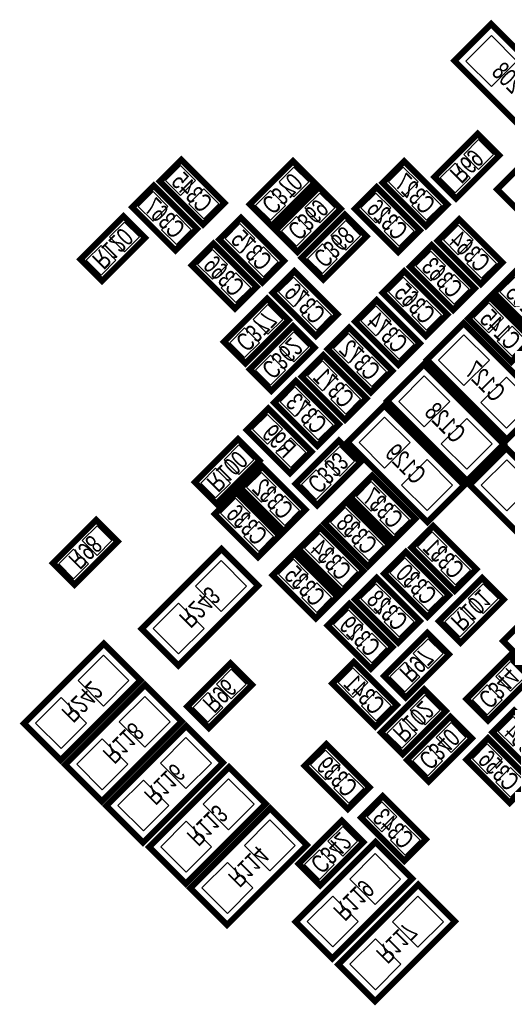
# Model space of a CAD drawing. Extents: x 0 to 125, y -7 to 87.
# Tile 3 of 13: x 21 to 29, y 34 to 50. Entities that reach past the tile are written whole.
import ezdxf
from ezdxf.enums import TextEntityAlignment as Align

# ---------------------------------------------------------------- set-up
doc = ezdxf.new("R2010")
doc.units = 0
for name, color, linetype in [('PG_SILKSCREEN_BOTTOM', 150, 'CONTINUOUS'), ('PIN_BOTTOM', 202, 'CONTINUOUS'), ('RD_SILKSCREEN_BOTTOM', 150, 'CONTINUOUS')]:
    doc.layers.add(name, color=color, linetype=linetype)

msp = doc.modelspace()

# ---------------------------------------------------------------- linework, layer by layer
at = {"layer": 'PG_SILKSCREEN_BOTTOM', "const_width": 0.1016}
for points in [[(29.798874, 49.043793), (28.469793, 50.372874), (27.859126, 49.762207), (29.188207, 48.433126), (29.798874, 49.043793)], [(29.899407, 48.950474), (28.570326, 47.621393), (29.180993, 47.010726), (30.510074, 48.339807), (29.899407, 48.950474)], [(27.52819, 47.826397), (28.246603, 48.54481), (28.60581, 48.185603), (27.887397, 47.46719), (27.52819, 47.826397)], [(23.315397, 48.11301), (24.03381, 47.394597), (23.674603, 47.03539), (22.95619, 47.753803), (23.315397, 48.11301)], [(24.45479, 47.369197), (25.173203, 48.08761), (25.53241, 47.728403), (24.813997, 47.00999), (24.45479, 47.369197)], [(27.023797, 48.08761), (27.74221, 47.369197), (27.383003, 47.00999), (26.66459, 47.728403), (27.023797, 48.08761)], [(23.217403, 46.60359), (22.49899, 47.322003), (22.858197, 47.68121), (23.57661, 46.962797), (23.217403, 46.60359)], [(24.88659, 46.937397), (25.605003, 47.65581), (25.96421, 47.296603), (25.245797, 46.57819), (24.88659, 46.937397)], [(26.566597, 47.65581), (27.28501, 46.937397), (26.925803, 46.57819), (26.20739, 47.296603), (26.566597, 47.65581)], [(22.71301, 46.814003), (21.994597, 46.09559), (21.63539, 46.454797), (22.353803, 47.17321), (22.71301, 46.814003)], [(24.665203, 46.07019), (23.94679, 46.788603), (24.305997, 47.14781), (25.02441, 46.429397), (24.665203, 46.07019)], [(25.31839, 46.480197), (26.036803, 47.19861), (26.39601, 46.839403), (25.677597, 46.12099), (25.31839, 46.480197)], [(27.938197, 47.12241), (28.65661, 46.403997), (28.297403, 46.04479), (27.57899, 46.763203), (27.938197, 47.12241)], [(23.848797, 46.71601), (24.56721, 45.997597), (24.208003, 45.63839), (23.48959, 46.356803), (23.848797, 46.71601)], [(27.480997, 46.69061), (28.19941, 45.972197), (27.840203, 45.61299), (27.12179, 46.331403), (27.480997, 46.69061)], [(25.194997, 46.25881), (25.91341, 45.540397), (25.554203, 45.18119), (24.83579, 45.899603), (25.194997, 46.25881)], [(27.023797, 46.25881), (27.74221, 45.540397), (27.383003, 45.18119), (26.66459, 45.899603), (27.023797, 46.25881)], [(29.237203, 45.18119), (28.51879, 45.899603), (28.877997, 46.25881), (29.59641, 45.540397), (29.237203, 45.18119)], [(28.805403, 44.74939), (28.08699, 45.467803), (28.446197, 45.82701), (29.16461, 45.108597), (28.805403, 44.74939)], [(25.10061, 45.442403), (24.382197, 44.72399), (24.02299, 45.083197), (24.741403, 45.80161), (25.10061, 45.442403)], [(26.566597, 45.77621), (27.28501, 45.057797), (26.925803, 44.69859), (26.20739, 45.417003), (26.566597, 45.77621)], [(25.53241, 44.985203), (24.813997, 44.26679), (24.45479, 44.625997), (25.173203, 45.34441), (25.53241, 44.985203)], [(29.341674, 44.065393), (28.012593, 45.394474), (27.401926, 44.783807), (28.731007, 43.454726), (29.341674, 44.065393)], [(26.109397, 45.31901), (26.82781, 44.600597), (26.468603, 44.24139), (25.75019, 44.959803), (26.109397, 45.31901)], [(25.677597, 44.86181), (26.39601, 44.143397), (26.036803, 43.78419), (25.31839, 44.502603), (25.677597, 44.86181)], [(28.681274, 43.379593), (27.352193, 44.708674), (26.741526, 44.098007), (28.070607, 42.768926), (28.681274, 43.379593)], [(25.220397, 44.43001), (25.93881, 43.711597), (25.579603, 43.35239), (24.86119, 44.070803), (25.220397, 44.43001)], [(28.020874, 42.693793), (26.691793, 44.022874), (26.081126, 43.412207), (27.410207, 42.083126), (28.020874, 42.693793)], [(24.763197, 43.97281), (25.48161, 43.254397), (25.122403, 42.89519), (24.40399, 43.613603), (24.763197, 43.97281)], [(24.61801, 43.105603), (23.899597, 42.38719), (23.54039, 42.746397), (24.258803, 43.46481), (24.61801, 43.105603)], [(25.21679, 42.720997), (25.935203, 43.43941), (26.29441, 43.080203), (25.575997, 42.36179), (25.21679, 42.720997)], [(28.113126, 42.701007), (29.442207, 41.371926), (30.052874, 41.982593), (28.723793, 43.311674), (28.113126, 42.701007)], [(24.661597, 43.00761), (25.38001, 42.289197), (25.020803, 41.92999), (24.30239, 42.648403), (24.661597, 43.00761)], [(26.849603, 41.77759), (26.13119, 42.496003), (26.490397, 42.85521), (27.20881, 42.136797), (26.849603, 41.77759)], [(24.229797, 42.57581), (24.94821, 41.857397), (24.589003, 41.49819), (23.87059, 42.216603), (24.229797, 42.57581)], [(26.417803, 41.34579), (25.69939, 42.064203), (26.058597, 42.42341), (26.77701, 41.704997), (26.417803, 41.34579)], [(21.17819, 41.400197), (21.896603, 42.11861), (22.25581, 41.759403), (21.537397, 41.04099), (21.17819, 41.400197)], [(25.986003, 40.91399), (25.26759, 41.632403), (25.626797, 41.99161), (26.34521, 41.273197), (25.986003, 40.91399)], [(27.506397, 42.01701), (28.22481, 41.298597), (27.865603, 40.93939), (27.14719, 41.657803), (27.506397, 42.01701)], [(23.981207, 41.635274), (22.652126, 40.306193), (23.262793, 39.695526), (24.591874, 41.024607), (23.981207, 41.635274)], [(25.554203, 40.48219), (24.83579, 41.200603), (25.194997, 41.55981), (25.91341, 40.841397), (25.554203, 40.48219)], [(27.049197, 41.58521), (27.76761, 40.866797), (27.408403, 40.50759), (26.68999, 41.226003), (27.049197, 41.58521)], [(30.001007, 41.432074), (28.671926, 40.102993), (29.282593, 39.492326), (30.611674, 40.821407), (30.001007, 41.432074)], [(26.566597, 41.15341), (27.28501, 40.434997), (26.925803, 40.07579), (26.20739, 40.794203), (26.566597, 41.15341)], [(27.60439, 40.434997), (28.322803, 41.15341), (28.68201, 40.794203), (27.963597, 40.07579), (27.60439, 40.434997)], [(26.109397, 40.72161), (26.82781, 40.003197), (26.468603, 39.64399), (25.75019, 40.362403), (26.109397, 40.72161)], [(27.76761, 39.879803), (27.049197, 39.16139), (26.68999, 39.520597), (27.408403, 40.23901), (27.76761, 39.879803)], [(21.306993, 38.120726), (22.636074, 39.449807), (22.025407, 40.060474), (20.696326, 38.731393), (21.306993, 38.120726)], [(26.544803, 38.67879), (25.82639, 39.397203), (26.185597, 39.75641), (26.90401, 39.037997), (26.544803, 38.67879)], [(28.06159, 39.139597), (28.780003, 39.85801), (29.13921, 39.498803), (28.420797, 38.78039), (28.06159, 39.139597)], [(23.41339, 39.012597), (24.131803, 39.73101), (24.49101, 39.371803), (23.772597, 38.65339), (23.41339, 39.012597)], [(22.711207, 39.374674), (21.382126, 38.045593), (21.992793, 37.434926), (23.321874, 38.764007), (22.711207, 39.374674)], [(26.63919, 38.580797), (27.357603, 39.29921), (27.71681, 38.940003), (26.998397, 38.22159), (26.63919, 38.580797)], [(29.211803, 37.86599), (28.49339, 38.584403), (28.852597, 38.94361), (29.57101, 38.225197), (29.211803, 37.86599)], [(27.07099, 38.123597), (27.789403, 38.84201), (28.14861, 38.482803), (27.430197, 37.76439), (27.07099, 38.123597)], [(22.678593, 36.749126), (24.007674, 38.078207), (23.397007, 38.688874), (22.067926, 37.359793), (22.678593, 36.749126)], [(28.780003, 37.40879), (28.06159, 38.127203), (28.420797, 38.48641), (29.13921, 37.767997), (28.780003, 37.40879)], [(25.728397, 38.38481), (26.44681, 37.666397), (26.087603, 37.30719), (25.36919, 38.025603), (25.728397, 38.38481)], [(23.389793, 36.063326), (24.718874, 37.392407), (24.108207, 38.003074), (22.779126, 36.673993), (23.389793, 36.063326)], [(26.668197, 37.52121), (27.38661, 36.802797), (27.027403, 36.44359), (26.30899, 37.162003), (26.668197, 37.52121)], [(24.794007, 37.317274), (23.464926, 35.988193), (24.075593, 35.377526), (25.404674, 36.706607), (24.794007, 37.317274)], [(26.34521, 36.755603), (25.626797, 36.03719), (25.26759, 36.396397), (25.986003, 37.11481), (26.34521, 36.755603)], [(26.546607, 36.758474), (25.217526, 35.429393), (25.828193, 34.818726), (27.157274, 36.147807), (26.546607, 36.758474)], [(26.539393, 34.107526), (27.868474, 35.436607), (27.257807, 36.047274), (25.928726, 34.718193), (26.539393, 34.107526)]]:
    msp.add_lwpolyline(points, dxfattribs=at)
at = {"layer": 'PIN_BOTTOM'}
for points in [[(28.475534, 49.332634), (28.899366, 49.756466), (28.475534, 50.180299), (28.051701, 49.756466)], [(28.014017, 48.200513), (28.261513, 47.953017), (28.509009, 48.200513), (28.261513, 48.448009)], [(27.624991, 47.811487), (27.872487, 47.563991), (28.119983, 47.811487), (27.872487, 48.058983)], [(23.300487, 48.016209), (23.052991, 47.768713), (23.300487, 47.521217), (23.547983, 47.768713)], [(24.940617, 47.743313), (25.188113, 47.495817), (25.435609, 47.743313), (25.188113, 47.990809)], [(27.008887, 47.990809), (26.761391, 47.743313), (27.008887, 47.495817), (27.256383, 47.743313)], [(22.843287, 47.089417), (23.090783, 47.336913), (22.843287, 47.584409), (22.595791, 47.336913)], [(23.689513, 47.627183), (23.442017, 47.379687), (23.689513, 47.132191), (23.937009, 47.379687)], [(24.551591, 47.354287), (24.799087, 47.106791), (25.046583, 47.354287), (24.799087, 47.601783)], [(25.372417, 47.311513), (25.619913, 47.064017), (25.867409, 47.311513), (25.619913, 47.559009)], [(26.551687, 47.559009), (26.304191, 47.311513), (26.551687, 47.064017), (26.799183, 47.311513)], [(27.397913, 47.601783), (27.150417, 47.354287), (27.397913, 47.106791), (27.645409, 47.354287)], [(22.616209, 46.828913), (22.368713, 47.076409), (22.121217, 46.828913), (22.368713, 46.581417)], [(23.232313, 46.700391), (23.479809, 46.947887), (23.232313, 47.195383), (22.984817, 46.947887)], [(24.291087, 46.556017), (24.538583, 46.803513), (24.291087, 47.051009), (24.043591, 46.803513)], [(24.983391, 46.922487), (25.230887, 46.674991), (25.478383, 46.922487), (25.230887, 47.169983)], [(25.804217, 46.854313), (26.051713, 46.606817), (26.299209, 46.854313), (26.051713, 47.101809)], [(26.940713, 47.169983), (26.693217, 46.922487), (26.940713, 46.674991), (27.188209, 46.922487)], [(27.923287, 47.025609), (27.675791, 46.778113), (27.923287, 46.530617), (28.170783, 46.778113)], [(25.415191, 46.465287), (25.662687, 46.217791), (25.910183, 46.465287), (25.662687, 46.712783)], [(22.227183, 46.439887), (21.979687, 46.687383), (21.732191, 46.439887), (21.979687, 46.192391)], [(23.833887, 46.619209), (23.586391, 46.371713), (23.833887, 46.124217), (24.081383, 46.371713)], [(24.680113, 46.166991), (24.927609, 46.414487), (24.680113, 46.661983), (24.432617, 46.414487)], [(27.466087, 46.593809), (27.218591, 46.346313), (27.466087, 46.098817), (27.713583, 46.346313)], [(28.312313, 46.636583), (28.064817, 46.389087), (28.312313, 46.141591), (28.559809, 46.389087)], [(24.222913, 46.230183), (23.975417, 45.982687), (24.222913, 45.735191), (24.470409, 45.982687)], [(25.180087, 46.162009), (24.932591, 45.914513), (25.180087, 45.667017), (25.427583, 45.914513)], [(27.008887, 46.162009), (26.761391, 45.914513), (27.008887, 45.667017), (27.256383, 45.914513)], [(27.855113, 46.204783), (27.607617, 45.957287), (27.855113, 45.709791), (28.102609, 45.957287)], [(28.863087, 45.667017), (29.110583, 45.914513), (28.863087, 46.162009), (28.615591, 45.914513)], [(25.569113, 45.772983), (25.321617, 45.525487), (25.569113, 45.277991), (25.816609, 45.525487)], [(27.397913, 45.772983), (27.150417, 45.525487), (27.397913, 45.277991), (27.645409, 45.525487)], [(28.431287, 45.235217), (28.678783, 45.482713), (28.431287, 45.730209), (28.183791, 45.482713)], [(25.003809, 45.457313), (24.756313, 45.704809), (24.508817, 45.457313), (24.756313, 45.209817)], [(26.551687, 45.679409), (26.304191, 45.431913), (26.551687, 45.184417), (26.799183, 45.431913)], [(24.614783, 45.068287), (24.367287, 45.315783), (24.119791, 45.068287), (24.367287, 44.820791)], [(25.435609, 45.000113), (25.188113, 45.247609), (24.940617, 45.000113), (25.188113, 44.752617)], [(26.940713, 45.290383), (26.693217, 45.042887), (26.940713, 44.795391), (27.188209, 45.042887)], [(28.820313, 44.846191), (29.067809, 45.093687), (28.820313, 45.341183), (28.572817, 45.093687)], [(26.094487, 45.222209), (25.846991, 44.974713), (26.094487, 44.727217), (26.341983, 44.974713)], [(28.018334, 44.354234), (28.442166, 44.778066), (28.018334, 45.201899), (27.594501, 44.778066)], [(25.046583, 44.611087), (24.799087, 44.858583), (24.551591, 44.611087), (24.799087, 44.363591)], [(25.662687, 44.765009), (25.415191, 44.517513), (25.662687, 44.270017), (25.910183, 44.517513)], [(26.483513, 44.833183), (26.236017, 44.585687), (26.483513, 44.338191), (26.731009, 44.585687)], [(27.357934, 43.668434), (27.781766, 44.092266), (27.357934, 44.516099), (26.934101, 44.092266)], [(28.725266, 43.647301), (29.149099, 44.071134), (28.725266, 44.494966), (28.301434, 44.071134)], [(25.205487, 44.333209), (24.957991, 44.085713), (25.205487, 43.838217), (25.452983, 44.085713)], [(26.051713, 44.375983), (25.804217, 44.128487), (26.051713, 43.880991), (26.299209, 44.128487)], [(25.594513, 43.944183), (25.347017, 43.696687), (25.594513, 43.449191), (25.842009, 43.696687)], [(24.748287, 43.876009), (24.500791, 43.628513), (24.748287, 43.381017), (24.995783, 43.628513)], [(26.697534, 42.982634), (27.121366, 43.406466), (26.697534, 43.830299), (26.273701, 43.406466)], [(28.064866, 42.961501), (28.488699, 43.385334), (28.064866, 43.809166), (27.641034, 43.385334)], [(25.137313, 43.486983), (24.889817, 43.239487), (25.137313, 42.991991), (25.384809, 43.239487)], [(24.521209, 43.120513), (24.273713, 43.368009), (24.026217, 43.120513), (24.273713, 42.873017)], [(25.702617, 43.095113), (25.950113, 42.847617), (26.197609, 43.095113), (25.950113, 43.342609)], [(27.404466, 42.275701), (27.828299, 42.699534), (27.404466, 43.123366), (26.980634, 42.699534)], [(28.729534, 43.119099), (28.305701, 42.695266), (28.729534, 42.271434), (29.153366, 42.695266)], [(24.132183, 42.731487), (23.884687, 42.978983), (23.637191, 42.731487), (23.884687, 42.483991)], [(25.313591, 42.706087), (25.561087, 42.458591), (25.808583, 42.706087), (25.561087, 42.953583)], [(24.646687, 42.910809), (24.399191, 42.663313), (24.646687, 42.415817), (24.894183, 42.663313)], [(26.475487, 42.263417), (26.722983, 42.510913), (26.475487, 42.758409), (26.227991, 42.510913)], [(24.214887, 42.479009), (23.967391, 42.231513), (24.214887, 41.984017), (24.462383, 42.231513)], [(25.035713, 42.521783), (24.788217, 42.274287), (25.035713, 42.026791), (25.283209, 42.274287)], [(26.043687, 41.831617), (26.291183, 42.079113), (26.043687, 42.326609), (25.796191, 42.079113)], [(26.864513, 41.874391), (27.112009, 42.121887), (26.864513, 42.369383), (26.617017, 42.121887)], [(21.664017, 41.774313), (21.911513, 41.526817), (22.159009, 41.774313), (21.911513, 42.021809)], [(24.603913, 42.089983), (24.356417, 41.842487), (24.603913, 41.594991), (24.851409, 41.842487)], [(25.611887, 41.399817), (25.859383, 41.647313), (25.611887, 41.894809), (25.364391, 41.647313)], [(26.432713, 41.442591), (26.680209, 41.690087), (26.432713, 41.937583), (26.185217, 41.690087)], [(27.491487, 41.920209), (27.243991, 41.672713), (27.491487, 41.425217), (27.738983, 41.672713)], [(21.274991, 41.385287), (21.522487, 41.137791), (21.769983, 41.385287), (21.522487, 41.632783)], [(25.180087, 40.968017), (25.427583, 41.215513), (25.180087, 41.463009), (24.932591, 41.215513)], [(26.000913, 41.010791), (26.248409, 41.258287), (26.000913, 41.505783), (25.753417, 41.258287)], [(27.034287, 41.488409), (26.786791, 41.240913), (27.034287, 40.993417), (27.281783, 41.240913)], [(27.880513, 41.531183), (27.633017, 41.283687), (27.880513, 41.036191), (28.128009, 41.283687)], [(24.399299, 41.018866), (23.975466, 41.442699), (23.551634, 41.018866), (23.975466, 40.595034)], [(25.569113, 40.578991), (25.816609, 40.826487), (25.569113, 41.073983), (25.321617, 40.826487)], [(26.551687, 41.056609), (26.304191, 40.809113), (26.551687, 40.561617), (26.799183, 40.809113)], [(27.423313, 41.099383), (27.175817, 40.851887), (27.423313, 40.604391), (27.670809, 40.851887)], [(28.090217, 40.809113), (28.337713, 40.561617), (28.585209, 40.809113), (28.337713, 41.056609)], [(23.692366, 40.311934), (23.268534, 40.735766), (22.844701, 40.311934), (23.268534, 39.888101)], [(26.940713, 40.667583), (26.693217, 40.420087), (26.940713, 40.172591), (27.188209, 40.420087)], [(27.701191, 40.420087), (27.948687, 40.172591), (28.196183, 40.420087), (27.948687, 40.667583)], [(26.094487, 40.624809), (25.846991, 40.377313), (26.094487, 40.129817), (26.341983, 40.377313)], [(26.483513, 40.235783), (26.236017, 39.988287), (26.483513, 39.740791), (26.731009, 39.988287)], [(27.670809, 39.894713), (27.423313, 40.142209), (27.175817, 39.894713), (27.423313, 39.647217)], [(21.595834, 39.444066), (22.019666, 39.020234), (22.443499, 39.444066), (22.019666, 39.867899)], [(26.170687, 39.164617), (26.418183, 39.412113), (26.170687, 39.659609), (25.923191, 39.412113)], [(27.281783, 39.505687), (27.034287, 39.753183), (26.786791, 39.505687), (27.034287, 39.258191)], [(28.547417, 39.513713), (28.794913, 39.266217), (29.042409, 39.513713), (28.794913, 39.761209)], [(23.899217, 39.386713), (24.146713, 39.139217), (24.394209, 39.386713), (24.146713, 39.634209)], [(28.158391, 39.124687), (28.405887, 38.877191), (28.653383, 39.124687), (28.405887, 39.372183)], [(23.129299, 38.758266), (22.705466, 39.182099), (22.281634, 38.758266), (22.705466, 38.334434)], [(23.510191, 38.997687), (23.757687, 38.750191), (24.005183, 38.997687), (23.757687, 39.245183)], [(26.559713, 38.775591), (26.807209, 39.023087), (26.559713, 39.270583), (26.312217, 39.023087)], [(27.125017, 38.954913), (27.372513, 38.707417), (27.620009, 38.954913), (27.372513, 39.202409)], [(20.888901, 38.737134), (21.312734, 38.313301), (21.736566, 38.737134), (21.312734, 39.160966)], [(28.837687, 38.351817), (29.085183, 38.599313), (28.837687, 38.846809), (28.590191, 38.599313)], [(26.735991, 38.565887), (26.983487, 38.318391), (27.230983, 38.565887), (26.983487, 38.813383)], [(27.556817, 38.497713), (27.804313, 38.250217), (28.051809, 38.497713), (27.804313, 38.745209)], [(22.422366, 38.051334), (21.998534, 38.475166), (21.574701, 38.051334), (21.998534, 37.627501)], [(22.967434, 38.072466), (23.391266, 37.648634), (23.815099, 38.072466), (23.391266, 38.496299)], [(27.167791, 38.108687), (27.415287, 37.861191), (27.662783, 38.108687), (27.415287, 38.356183)], [(28.405887, 37.894617), (28.653383, 38.142113), (28.405887, 38.389609), (28.158391, 38.142113)], [(25.713487, 38.288009), (25.465991, 38.040513), (25.713487, 37.793017), (25.960983, 38.040513)], [(26.102513, 37.898983), (25.855017, 37.651487), (26.102513, 37.403991), (26.350009, 37.651487)], [(28.794913, 37.505591), (29.042409, 37.753087), (28.794913, 38.000583), (28.547417, 37.753087)], [(22.260501, 37.365534), (22.684334, 36.941701), (23.108166, 37.365534), (22.684334, 37.789366)], [(23.678634, 37.386666), (24.102466, 36.962834), (24.526299, 37.386666), (24.102466, 37.810499)], [(26.653287, 37.424409), (26.405791, 37.176913), (26.653287, 36.929417), (26.900783, 37.176913)], [(22.971701, 36.679734), (23.395534, 36.255901), (23.819366, 36.679734), (23.395534, 37.103566)], [(25.212099, 36.700866), (24.788266, 37.124699), (24.364434, 36.700866), (24.788266, 36.277034)], [(26.248409, 36.770513), (26.000913, 37.018009), (25.753417, 36.770513), (26.000913, 36.523017)], [(27.042313, 37.035383), (26.794817, 36.787887), (27.042313, 36.540391), (27.289809, 36.787887)], [(25.859383, 36.381487), (25.611887, 36.628983), (25.364391, 36.381487), (25.611887, 36.133991)], [(26.964699, 36.142066), (26.540866, 36.565899), (26.117034, 36.142066), (26.540866, 35.718234)], [(24.505166, 35.993934), (24.081334, 36.417766), (23.657501, 35.993934), (24.081334, 35.570101)], [(26.257766, 35.435134), (25.833934, 35.858966), (25.410101, 35.435134), (25.833934, 35.011301)], [(26.828234, 35.430866), (27.252066, 35.007034), (27.675899, 35.430866), (27.252066, 35.854699)], [(26.121301, 34.723934), (26.545134, 34.300101), (26.968966, 34.723934), (26.545134, 35.147766)]]:
    msp.add_lwpolyline(points, close=True, dxfattribs=at)

# ---------------------------------------------------------------- texts
at = {"layer": 'RD_SILKSCREEN_BOTTOM', "text_generation_flag": 2, "width": 0.75}
for s, rotation, p in [('C208', 315, (28.720948, 49.295533)), ('R69', 225, (27.959456, 48.113975)), ('C345', 315, (23.386948, 47.466733)), ('C370', 225, (24.886056, 47.656775)), ('C327', 315, (27.095348, 47.441333)), ('C367', 315, (22.929748, 47.034933)), ('C369', 225, (25.317856, 47.224975)), ('C326', 315, (26.638148, 47.009533)), ('R120', 225, (22.066656, 46.742375)), ('C375', 315, (24.377548, 46.501533)), ('C368', 225, (25.749656, 46.767775)), ('C364', 315, (28.009748, 46.476133)), ('C366', 315, (23.920348, 46.069733)), ('C363', 315, (27.552548, 46.044333)), ('C376', 315, (25.266548, 45.612533)), ('C365', 315, (27.095348, 45.612533)), ('C135', 315, (28.949548, 45.612533)), ('C377', 225, (24.454256, 45.370775)), ('C374', 315, (26.638148, 45.129933)), ('C145', 315, (28.517748, 45.180733)), ('C362', 225, (24.886056, 44.913575)), ('C372', 315, (26.180948, 44.672733)), ('C127', 315, (28.263748, 44.317133)), ('C371', 315, (25.749148, 44.215533)), ('C373', 315, (25.291948, 43.783733)), ('C128', 315, (27.603348, 43.631333)), ('R99', 315, (24.834748, 43.326533)), ('C129', 315, (26.942948, 42.945533)), ('R100', 225, (23.971656, 43.033975)), ('C333', 225, (25.648056, 43.008575)), ('C332', 315, (24.733148, 42.361333)), ('C337', 315, (26.561948, 42.208933)), ('C336', 315, (24.301348, 41.929533)), ('C338', 315, (26.130148, 41.777133)), ('R98', 225, (21.609456, 41.687775)), ('C331', 315, (27.577948, 41.370733)), ('C334', 315, (25.698348, 41.345333)), ('C335', 315, (25.266548, 40.913533)), ('C330', 315, (27.120748, 40.938933)), ('R243', 225, (23.514456, 40.773375)), ('C328', 315, (26.638148, 40.507133)), ('R101', 225, (28.035656, 40.722575)), ('C329', 315, (26.180948, 40.075333)), ('R97', 225, (27.121256, 39.808175)), ('C341', 315, (26.257148, 39.110133)), ('C344', 225, (28.492856, 39.427175)), ('R242', 225, (21.558656, 39.198575)), ('R96', 225, (23.844656, 39.300175)), ('R102', 225, (27.070456, 38.868375)), ('R118', 225, (22.244456, 38.512775)), ('C354', 315, (28.924148, 38.297333)), ('C340', 225, (27.502256, 38.411175)), ('C356', 315, (28.492348, 37.840133)), ('R116', 225, (22.930256, 37.826975)), ('C339', 315, (25.799948, 37.738533)), ('R113', 225, (23.641456, 37.141175)), ('C343', 315, (26.739748, 36.874933)), ('C342', 225, (25.698856, 36.683975)), ('R114', 225, (24.327256, 36.455375)), ('R119', 225, (26.079856, 35.896575)), ('R117', 225, (26.791056, 35.185375))]:
    msp.add_text(s, height=0.3048, rotation=rotation, dxfattribs=at).set_placement(p, align=Align.CENTER)

doc.saveas('drawing.dxf')
